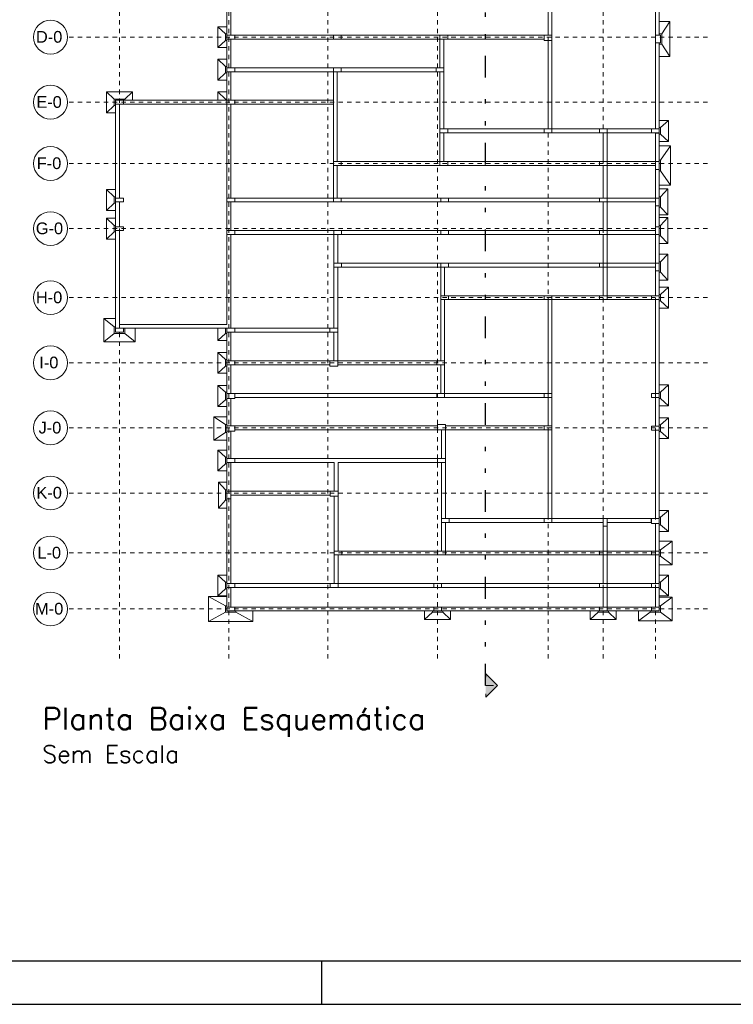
# Model space of a CAD drawing. Extents: x 0 to 119, y 0 to 84.
# Tile 8 of 14: x 75 to 91, y 0 to 23. Entities that reach past the tile are written whole.
import ezdxf

# ---------------------------------------------------------------- set-up
doc = ezdxf.new("R2010")
doc.units = 0
doc.header["$MEASUREMENT"] = 0
doc.linetypes.add('ESTILO_TQS_0004', pattern=[2, 0.5, -0.4, 0.1, -0.4, 0.1, -0.5])
doc.linetypes.add('ESTILO_TQS_0005', pattern=[0.4, 0.3, -0.1])
doc.layers.get('0').update_dxf_attribs({"linetype": 'CONTINUOUS'})
for name, color, linetype in [('1', 1, 'CONTINUOUS'), ('2', 2, 'CONTINUOUS'), ('8', 8, 'CONTINUOUS')]:
    doc.layers.add(name, color=color, linetype=linetype)
for name, color, linetype, lineweight in [('A-FLOR', 251, 'CONTINUOUS', 9), ('COTAS', 7, 'CONTINUOUS', 13), ('PENA 6', 5, 'CONTINUOUS', 20), ('S-BEAM', 252, 'CONTINUOUS', 9), ('S-COLS', 252, 'CONTINUOUS', 9), ('S-FSTN', 251, 'CONTINUOUS', 9), ('S-GRID', 254, 'CONTINUOUS', 9), ('S-GRID-IDEN', 254, 'CONTINUOUS', 9)]:
    doc.layers.add(name, color=color, linetype=linetype, lineweight=lineweight)
doc.styles.add('Arial', font='arial.ttf', dxfattribs={"height": 450})
doc.styles.get("Standard").update_dxf_attribs({"font": 'ROMANS.SHX'})

# ---------------------------------------------------------------- blocks, each defined once
blk = doc.blocks.new('RAMPA_ESCADA001')
at = {"layer": 'A-FLOR', "color": 250}
for p, q in [((8300, 14384), (8300, 11962)), ((10285, 10162), (10285, 14388)), ((2135, 12588), (2135, 11962)), ((8225, 11962), (8225, 12588)), ((6150, 11888), (2135, 11888)), ((2135, 11888), (2135, 11338)), ((6150, 11338), (6150, 11888)), ((6225, 11888), (6225, 11338)), ((8225, 10162), (8225, 11863)), ((8300, 11863), (8300, 10162)), ((2135, 11262), (2135, 10712)), ((4105, 11262), (2135, 11262)), ((4105, 10712), (4105, 11262)), ((4180, 11262), (4180, 9537)), ((6150, 9537), (6150, 11262)), ((6225, 11262), (6225, 10162)), ((2060, 10637), (0, 10637)), ((0, 10637), (0, 8837)), ((2060, 8212), (2060, 10637)), ((2135, 10637), (2135, 8837)), ((4105, 8837), (4105, 10637)), ((9285, 10087), (6225, 10087)), ((6225, 10087), (6225, 9537)), ((9285, 9537), (9285, 10087)), ((10285, 10087), (9360, 10087)), ((9360, 10087), (9360, 9537)), ((10285, 9537), (10285, 10087)), ((9285, 9462), (4180, 9462)), ((4180, 9462), (4180, 8837)), ((9285, 8837), (9285, 9462)), ((10285, 9462), (9360, 9462)), ((9360, 9462), (9360, 8837)), ((10285, 8837), (10285, 9462)), ((0, 8837), (75, 8837)), ((75, 8762), (0, 8762)), ((0, 8762), (0, 8287)), ((75, 8837), (75, 8762)), ((9285, 8762), (2135, 8762)), ((2135, 8762), (2135, 8212)), ((9285, 8212), (9285, 8762)), ((10285, 8762), (9360, 8762)), ((9360, 8762), (9360, 8212)), ((10285, 8287), (10285, 8762)), ((0, 8287), (75, 8287)), ((75, 8212), (0, 8212)), ((0, 8212), (0, 6413)), ((75, 8287), (75, 8212)), ((2060, 6413), (2060, 8137)), ((2135, 8137), (2135, 6338)), ((4112, 7588), (4112, 8137)), ((9285, 8137), (4187, 8137)), ((4187, 8137), (4187, 7588)), ((9285, 7588), (9285, 8137)), ((10285, 8137), (9360, 8137)), ((9360, 8137), (9360, 7588)), ((10285, 7588), (10285, 8137)), ((4112, 6338), (4112, 7512)), ((4187, 7512), (4187, 5712)), ((6165, 6962), (6165, 7512)), ((9285, 7512), (6240, 7512)), ((6240, 7512), (6240, 6962)), ((9285, 6962), (9285, 7512)), ((10285, 7512), (9360, 7512)), ((9360, 7512), (9360, 6962)), ((10285, 6962), (10285, 7512)), ((6165, 5712), (6165, 6887)), ((6240, 6887), (6240, 5087)), ((8225, 5087), (8225, 6887)), ((10285, 6887), (8300, 6887)), ((8300, 6887), (8300, 4462)), ((10285, 5087), (10285, 6887)), ((0, 6413), (2060, 6413)), ((4112, 6262), (2135, 6262)), ((2135, 6262), (2135, 5712)), ((4112, 5712), (4112, 6262)), ((4037, 5637), (2135, 5637)), ((2135, 5637), (2135, 5087)), ((4037, 5612), (4037, 5637)), ((4187, 5612), (4037, 5612)), ((6165, 5637), (4187, 5637)), ((4187, 5637), (4187, 5612)), ((6165, 5087), (6165, 5637)), ((2210, 4987), (2135, 4987)), ((2135, 4987), (2135, 4462)), ((8225, 5012), (2210, 5012)), ((2210, 5012), (2210, 4987)), ((8225, 4462), (8225, 5012)), ((10210, 5087), (10285, 5087)), ((10210, 5012), (10210, 5087)), ((10285, 5012), (10210, 5012)), ((10285, 4458), (10285, 5012)), ((2210, 4362), (2135, 4362)), ((2135, 4362), (2135, 3837)), ((2210, 4462), (2216, 4462)), ((6180, 4387), (2210, 4387)), ((2210, 4387), (2210, 4362)), ((6180, 3837), (6180, 4387)), ((6255, 4387), (6255, 3837)), ((8225, 2687), (8225, 4387)), ((8300, 4387), (8300, 2687)), ((10210, 4383), (10210, 4458)), ((10210, 4458), (10285, 4458)), ((10285, 4383), (10210, 4383)), ((10285, 2687), (10285, 4383)), ((4120, 3762), (2135, 3762)), ((2135, 3762), (2135, 3212)), ((4120, 3212), (4120, 3762)), ((4195, 3762), (4195, 3212)), ((6180, 2062), (6180, 3762)), ((6255, 3762), (6255, 2687)), ((2135, 3137), (2135, 1437)), ((4120, 1437), (4120, 3113)), ((4195, 3113), (4195, 2062)), ((10204, 2687), (10210, 2687)), ((9285, 2612), (6255, 2612)), ((6255, 2612), (6255, 2062)), ((9285, 2062), (9285, 2612)), ((9360, 2612), (9360, 2062)), ((10210, 2612), (9360, 2612)), ((10210, 2588), (10210, 2612)), ((10285, 2588), (10210, 2588)), ((10285, 2062), (10285, 2588)), ((9285, 1987), (4195, 1987)), ((4195, 1987), (4195, 1437)), ((9285, 1437), (9285, 1987)), ((10285, 1987), (9360, 1987)), ((9360, 1987), (9360, 1437)), ((10285, 1437), (10285, 1987)), ((9285, 1362), (2135, 1362)), ((2135, 1362), (2135, 987)), ((9285, 987), (9285, 1362)), ((10285, 1362), (9360, 1362)), ((9360, 1362), (9360, 987)), ((10285, 987), (10285, 1362)), ((2135, 987), (9285, 987)), ((9360, 987), (10285, 987))]:
    blk.add_line(p, q, dxfattribs=at)
at = {"layer": 'S-BEAM', "color": 250}
for p, q in [((2060, 12588), (2060, 11962)), ((2135, 11962), (2135, 12588)), ((8225, 12588), (8225, 11962)), ((8300, 11962), (8300, 12588)), ((10285, 12588), (10285, 11962)), ((10360, 11962), (10360, 12588)), ((4105, 11962), (2210, 11962)), ((2210, 11962), (2210, 11888)), ((4105, 11888), (4105, 11962)), ((6150, 11962), (4255, 11962)), ((4255, 11888), (4255, 11962)), ((6150, 11962), (6150, 11888)), ((8150, 11962), (6300, 11962)), ((6300, 11888), (6300, 11962)), ((8150, 11962), (8150, 11888)), ((10360, 11962), (10285, 11962)), ((2135, 11888), (2060, 11888)), ((2060, 11888), (2060, 11338)), ((2135, 11338), (2135, 11888)), ((2210, 11888), (4105, 11888)), ((4255, 11888), (6150, 11888)), ((6225, 11888), (6150, 11888)), ((6150, 11888), (6150, 11338)), ((6225, 11338), (6225, 11888)), ((6300, 11888), (8150, 11888)), ((8225, 11863), (8225, 10162)), ((8300, 10162), (8300, 11863)), ((10285, 11813), (10360, 11813)), ((10285, 11813), (10285, 10162)), ((10360, 10162), (10360, 11813)), ((2135, 11262), (2060, 11262)), ((2060, 11262), (2060, 10712)), ((2135, 10712), (2135, 11262)), ((2210, 11262), (2210, 11338)), ((4105, 11338), (2210, 11338)), ((2210, 11262), (4105, 11262)), ((4105, 11338), (4105, 11262)), ((4180, 11262), (4105, 11262)), ((4105, 11262), (4105, 10712)), ((4180, 9537), (4180, 11262)), ((4255, 11338), (4255, 11262)), ((6075, 11338), (4255, 11338)), ((4255, 11262), (6075, 11262)), ((6075, 11262), (6075, 11338)), ((6150, 11262), (6150, 10162)), ((6225, 10162), (6225, 11262)), ((0, 10637), (-75, 10637)), ((-75, 10637), (-75, 8837)), ((0, 8837), (0, 10637)), ((2060, 10712), (75, 10712)), ((75, 10712), (75, 10637)), ((75, 10637), (2060, 10637)), ((2060, 10712), (2060, 10637)), ((2135, 10637), (2060, 10637)), ((2060, 10637), (2060, 8837)), ((2135, 8837), (2135, 10637)), ((4105, 10712), (2210, 10712)), ((2210, 10712), (2210, 10637)), ((2210, 10637), (4105, 10637)), ((4105, 10712), (4105, 10637)), ((4105, 10637), (4105, 9537)), ((6150, 10162), (6225, 10162)), ((6150, 10087), (6225, 10087)), ((6150, 10087), (6150, 9537)), ((6225, 9537), (6225, 10087)), ((6300, 10162), (6300, 10087)), ((8150, 10162), (6300, 10162)), ((6300, 10087), (8150, 10087)), ((8150, 10087), (8150, 10162)), ((8300, 10087), (8300, 10162)), ((9210, 10162), (8300, 10162)), ((8300, 10087), (9210, 10087)), ((9210, 10087), (9210, 10162)), ((9360, 10087), (9285, 10087)), ((9285, 10087), (9285, 9537)), ((9360, 10162), (9360, 10087)), ((10210, 10162), (9360, 10162)), ((9360, 9537), (9360, 10087)), ((9360, 10087), (10210, 10087)), ((10210, 10087), (10210, 10162)), ((10285, 10081), (10360, 10081)), ((10285, 10081), (10285, 9537)), ((10360, 9537), (10360, 10081)), ((4105, 9537), (4180, 9537)), ((4105, 9462), (4105, 8837)), ((4105, 9462), (4180, 9462)), ((4180, 8837), (4180, 9462)), ((4255, 9537), (4255, 9462)), ((6150, 9537), (4255, 9537)), ((4255, 9462), (6150, 9462)), ((6150, 9462), (6150, 9537)), ((6300, 9462), (6300, 9537)), ((9210, 9537), (6300, 9537)), ((6300, 9462), (9210, 9462)), ((9210, 9537), (9210, 9462)), ((9360, 9462), (9285, 9462)), ((9285, 9462), (9285, 8837)), ((10285, 9537), (9360, 9537)), ((9360, 9537), (9360, 9462)), ((9360, 8837), (9360, 9462)), ((9360, 9462), (10285, 9462)), ((10285, 9462), (10285, 9537)), ((10360, 9387), (10285, 9387)), ((10285, 9387), (10285, 8837)), ((10360, 8837), (10360, 9387)), ((-75, 8837), (0, 8837)), ((-75, 8762), (0, 8762)), ((-75, 8762), (-75, 8287)), ((0, 8287), (0, 8762)), ((2060, 8837), (2135, 8837)), ((2060, 8762), (2135, 8762)), ((2060, 8762), (2060, 8212)), ((2135, 8212), (2135, 8762)), ((2210, 8837), (2210, 8762)), ((4105, 8837), (2210, 8837)), ((2210, 8762), (4105, 8762)), ((4105, 8762), (4105, 8837)), ((4255, 8762), (4255, 8837)), ((6165, 8837), (4255, 8837)), ((4255, 8762), (6165, 8762)), ((6165, 8837), (6165, 8762)), ((6315, 8837), (6315, 8762)), ((9210, 8837), (6315, 8837)), ((6315, 8762), (9210, 8762)), ((9210, 8762), (9210, 8837)), ((9360, 8762), (9285, 8762)), ((9285, 8762), (9285, 8212)), ((10285, 8837), (9360, 8837)), ((9360, 8837), (9360, 8762)), ((9360, 8212), (9360, 8762)), ((9360, 8762), (10285, 8762)), ((10285, 8762), (10285, 8837)), ((10360, 8687), (10285, 8687)), ((10285, 8687), (10285, 8287)), ((10360, 8287), (10360, 8687)), ((-75, 8287), (0, 8287)), ((-75, 8212), (0, 8212)), ((-75, 8212), (-75, 6413)), ((0, 6413), (0, 8212)), ((2060, 8137), (2060, 6413)), ((2135, 6338), (2135, 8137)), ((2210, 8212), (2210, 8137)), ((4112, 8212), (2210, 8212)), ((2210, 8137), (4112, 8137)), ((4112, 8137), (4112, 8212)), ((4187, 8137), (4112, 8137)), ((4112, 8137), (4112, 7588)), ((4187, 7588), (4187, 8137)), ((4262, 8137), (4262, 8212)), ((6165, 8212), (4262, 8212)), ((4262, 8137), (6165, 8137)), ((6165, 8137), (6165, 8212)), ((6315, 8137), (6315, 8212)), ((9210, 8212), (6315, 8212)), ((6315, 8137), (9210, 8137)), ((9210, 8212), (9210, 8137)), ((9360, 8137), (9285, 8137)), ((9285, 8137), (9285, 7588)), ((10285, 8212), (9360, 8212)), ((9360, 8212), (9360, 8137)), ((9360, 7588), (9360, 8137)), ((9360, 8137), (10285, 8137)), ((10285, 8137), (10285, 8212)), ((10360, 8137), (10285, 8137)), ((10285, 8137), (10285, 7588)), ((10360, 7588), (10360, 8137)), ((6165, 7588), (4262, 7588)), ((4262, 7588), (4262, 7512)), ((6165, 7512), (6165, 7588)), ((6315, 7512), (6315, 7588)), ((9210, 7588), (6315, 7588)), ((9210, 7512), (9210, 7588)), ((10285, 7588), (9360, 7588)), ((9360, 7588), (9360, 7512)), ((10285, 7512), (10285, 7588)), ((4112, 7512), (4112, 6338)), ((4187, 6338), (4187, 7512)), ((4262, 7512), (6165, 7512)), ((6240, 7512), (6165, 7512)), ((6165, 7512), (6165, 6962)), ((6240, 6962), (6240, 7512)), ((6315, 7512), (9210, 7512)), ((9360, 7512), (9285, 7512)), ((9285, 7512), (9285, 6962)), ((9360, 6962), (9360, 7512)), ((9360, 7512), (10285, 7512)), ((10360, 7438), (10285, 7438)), ((10285, 7438), (10285, 6962)), ((10360, 6962), (10360, 7438)), ((6165, 6887), (6165, 5712)), ((6240, 5712), (6240, 6887)), ((6315, 6887), (6315, 6962)), ((8150, 6962), (6315, 6962)), ((6315, 6887), (8150, 6887)), ((8150, 6962), (8150, 6887)), ((8300, 6887), (8225, 6887)), ((8225, 6887), (8225, 5087)), ((9210, 6962), (8300, 6962)), ((8300, 6962), (8300, 6887)), ((8300, 5087), (8300, 6887)), ((8300, 6887), (9210, 6887)), ((9210, 6962), (9210, 6887)), ((9360, 6962), (9360, 6887)), ((10210, 6962), (9360, 6962)), ((9360, 6887), (10210, 6887)), ((10210, 6887), (10210, 6962)), ((10360, 6887), (10285, 6887)), ((10285, 6887), (10285, 5087)), ((10360, 5087), (10360, 6887)), ((-75, 6413), (-75, 6338)), ((-75, 6338), (75, 6338)), ((2060, 6413), (0, 6413)), ((75, 6338), (2060, 6338)), ((2135, 6262), (2060, 6262)), ((2060, 6262), (2060, 5712)), ((2135, 5712), (2135, 6262)), ((2210, 6338), (2210, 6262)), ((4037, 6338), (2210, 6338)), ((2210, 6262), (4037, 6262)), ((4037, 6262), (4037, 6338)), ((4187, 6338), (4112, 6338)), ((4112, 6262), (4112, 5712)), ((4112, 6262), (4187, 6262)), ((4187, 5712), (4187, 6262)), ((2210, 5712), (2210, 5637)), ((4037, 5712), (2210, 5712)), ((4037, 5637), (4037, 5712)), ((6090, 5712), (4187, 5712)), ((4187, 5637), (4187, 5712)), ((6090, 5712), (6090, 5637)), ((6240, 5712), (6165, 5712)), ((2135, 5637), (2060, 5637)), ((2060, 5637), (2060, 5087)), ((2135, 5087), (2135, 5637)), ((2210, 5637), (4037, 5637)), ((4187, 5637), (6090, 5637)), ((6165, 5637), (6165, 5087)), ((6165, 5637), (6240, 5637)), ((6240, 5087), (6240, 5637)), ((2135, 4987), (2060, 4987)), ((2060, 4987), (2060, 4462)), ((2135, 4462), (2135, 4987)), ((2210, 5087), (2210, 5012)), ((6090, 5087), (2210, 5087)), ((2210, 5012), (6090, 5012)), ((6090, 5012), (6090, 5087)), ((6240, 5012), (6240, 5087)), ((8150, 5087), (6240, 5087)), ((6240, 5012), (8150, 5012)), ((8150, 5012), (8150, 5087)), ((8225, 5087), (8300, 5087)), ((8225, 5012), (8300, 5012)), ((8225, 5012), (8225, 4462)), ((8300, 4462), (8300, 5012)), ((10285, 5087), (10360, 5087)), ((10285, 5012), (10360, 5012)), ((10285, 5012), (10285, 4458)), ((10360, 4458), (10360, 5012)), ((2135, 4362), (2060, 4362)), ((2060, 4362), (2060, 3837)), ((2135, 3837), (2135, 4362)), ((2216, 4462), (2210, 4462)), ((2216, 4387), (2216, 4462)), ((6105, 4462), (2216, 4462)), ((2216, 4387), (6105, 4387)), ((6105, 4462), (6105, 4387)), ((6255, 4387), (6180, 4387)), ((6180, 3837), (6180, 4387)), ((8150, 4462), (6255, 4462)), ((6255, 4462), (6255, 4387)), ((6255, 4387), (6255, 3837)), ((6255, 4387), (8150, 4387)), ((8150, 4387), (8150, 4462)), ((8225, 4387), (8225, 2687)), ((8300, 2687), (8300, 4387)), ((10360, 4458), (10285, 4458)), ((10285, 4383), (10285, 2687)), ((10360, 4383), (10285, 4383)), ((10360, 2687), (10360, 4383)), ((6105, 3837), (2210, 3837)), ((2210, 3837), (2210, 3762)), ((6105, 3762), (6105, 3837)), ((2135, 3762), (2060, 3762)), ((2060, 3762), (2060, 3212)), ((2135, 3212), (2135, 3762)), ((2210, 3762), (4120, 3762)), ((4120, 3762), (4120, 3212)), ((4195, 3212), (4195, 3762)), ((4195, 3762), (6105, 3762)), ((6180, 2687), (6180, 3762)), ((6255, 3762), (6255, 2687)), ((4045, 3212), (2135, 3212)), ((2135, 3212), (2135, 3137)), ((4045, 3137), (4045, 3212)), ((2135, 3062), (2060, 3062)), ((2060, 3062), (2060, 1437)), ((2135, 3137), (4045, 3137)), ((2135, 1437), (2135, 3062)), ((4120, 3113), (4120, 2062)), ((4195, 2062), (4195, 3113)), ((6255, 2687), (6180, 2687)), ((8150, 2687), (6330, 2687)), ((6330, 2687), (6330, 2612)), ((8150, 2687), (8150, 2612)), ((8300, 2612), (8300, 2687)), ((8300, 2687), (9285, 2687)), ((9285, 2687), (9285, 2612)), ((10204, 2687), (9360, 2687)), ((9360, 2687), (9360, 2612)), ((10204, 2687), (10204, 2612)), ((6255, 2612), (6180, 2612)), ((6180, 2612), (6180, 2062)), ((6255, 2062), (6255, 2612)), ((6330, 2612), (8150, 2612)), ((9285, 2612), (8300, 2612)), ((9360, 2538), (9285, 2538)), ((9285, 2538), (9285, 2062)), ((9360, 2612), (10204, 2612)), ((9360, 2062), (9360, 2538)), ((10360, 2588), (10285, 2588)), ((10285, 2588), (10285, 2062)), ((10360, 2062), (10360, 2588)), ((4195, 2062), (4120, 2062)), ((4195, 1987), (4120, 1987)), ((4120, 1987), (4120, 1437)), ((4195, 1437), (4195, 1987)), ((6105, 2062), (4270, 2062)), ((4270, 2062), (4270, 1987)), ((4270, 1987), (6105, 1987)), ((6105, 1987), (6105, 2062)), ((6255, 1987), (6255, 2062)), ((9210, 2062), (6255, 2062)), ((6255, 1987), (9210, 1987)), ((9210, 2062), (9210, 1987)), ((9360, 1987), (9285, 1987)), ((9285, 1987), (9285, 1437)), ((10210, 2062), (9360, 2062)), ((9360, 2062), (9360, 1987)), ((9360, 1437), (9360, 1987)), ((9360, 1987), (10210, 1987)), ((10210, 1987), (10210, 2062)), ((10360, 1987), (10285, 1987)), ((10285, 1987), (10285, 1437)), ((10360, 1437), (10360, 1987)), ((2135, 1437), (2060, 1437)), ((2135, 1362), (2060, 1362)), ((2060, 1362), (2060, 987)), ((2135, 987), (2135, 1362)), ((2210, 1437), (2210, 1362)), ((4045, 1437), (2210, 1437)), ((2210, 1362), (4045, 1362)), ((4045, 1362), (4045, 1437)), ((4195, 1362), (4195, 1437)), ((6030, 1437), (4195, 1437)), ((4195, 1362), (6030, 1362)), ((6030, 1437), (6030, 1362)), ((9210, 1437), (6180, 1437)), ((6180, 1437), (6180, 1362)), ((6180, 1362), (9210, 1362)), ((9210, 1362), (9210, 1437)), ((9360, 1362), (9285, 1362)), ((9285, 1362), (9285, 987)), ((9360, 1362), (9360, 1437)), ((10210, 1437), (9360, 1437)), ((9360, 1362), (10210, 1362)), ((9360, 987), (9360, 1362)), ((10210, 1437), (10210, 1362)), ((10360, 1362), (10285, 1362)), ((10285, 1362), (10285, 987)), ((10360, 987), (10360, 1362)), ((2060, 987), (2135, 987)), ((2210, 987), (2210, 912)), ((6030, 987), (2210, 987)), ((6030, 912), (6030, 987)), ((6180, 912), (6180, 987)), ((9210, 987), (6180, 987)), ((9210, 987), (9210, 912)), ((9285, 987), (9360, 987)), ((9360, 987), (9360, 912)), ((10210, 987), (9360, 987)), ((10210, 912), (10210, 987)), ((10285, 987), (10360, 987)), ((2210, 912), (6030, 912)), ((6180, 912), (9210, 912)), ((9360, 912), (10210, 912))]:
    blk.add_line(p, q, dxfattribs=at)
at = {"layer": 'S-COLS', "color": 250}
for p, q in [((2060, 11888), (2060, 11962)), ((2060, 11962), (2210, 11962)), ((2210, 11962), (2210, 11888)), ((4105, 11888), (4105, 11962)), ((4105, 11962), (4255, 11962)), ((4255, 11962), (4255, 11888)), ((6150, 11888), (6150, 11962)), ((6150, 11962), (6300, 11962)), ((6300, 11962), (6300, 11888)), ((8150, 11962), (8300, 11962)), ((8150, 11888), (8150, 11962)), ((8300, 11962), (8300, 11863)), ((10285, 11962), (10360, 11962)), ((10285, 11813), (10285, 11962)), ((10360, 11962), (10385, 11962)), ((10385, 11962), (10385, 11813)), ((2135, 11888), (2060, 11888)), ((2210, 11888), (2135, 11888)), ((4255, 11888), (4105, 11888)), ((6225, 11888), (6150, 11888)), ((6300, 11888), (6225, 11888)), ((8150, 11863), (8150, 11888)), ((8300, 11863), (8150, 11863)), ((10360, 11813), (10285, 11813)), ((10385, 11813), (10360, 11813)), ((2060, 11262), (2060, 11338)), ((2060, 11338), (2210, 11338)), ((2135, 11262), (2060, 11262)), ((2210, 11262), (2135, 11262)), ((2210, 11338), (2210, 11262)), ((4105, 11262), (4105, 11338)), ((4105, 11338), (4255, 11338)), ((4180, 11262), (4105, 11262)), ((4255, 11262), (4180, 11262)), ((4255, 11338), (4255, 11262)), ((6075, 11262), (6075, 11338)), ((6075, 11338), (6225, 11338)), ((6225, 11262), (6075, 11262)), ((6225, 11338), (6225, 11262)), ((-75, 10637), (-75, 10712)), ((-75, 10712), (75, 10712)), ((0, 10637), (-75, 10637)), ((75, 10637), (0, 10637)), ((75, 10712), (75, 10637)), ((2060, 10637), (2060, 10712)), ((2060, 10712), (2210, 10712)), ((2135, 10637), (2060, 10637)), ((2210, 10637), (2135, 10637)), ((2210, 10712), (2210, 10637)), ((6150, 10087), (6150, 10162)), ((6150, 10162), (6225, 10162)), ((6225, 10087), (6150, 10087)), ((6225, 10162), (6300, 10162)), ((6300, 10087), (6225, 10087)), ((6300, 10162), (6300, 10087)), ((8150, 10087), (8150, 10162)), ((8150, 10162), (8300, 10162)), ((8300, 10087), (8150, 10087)), ((8300, 10162), (8300, 10087)), ((9210, 10087), (9210, 10162)), ((9210, 10162), (9360, 10162)), ((9285, 10087), (9210, 10087)), ((9360, 10087), (9285, 10087)), ((9360, 10162), (9360, 10087)), ((10210, 10087), (10210, 10162)), ((10210, 10162), (10360, 10162)), ((10285, 10087), (10210, 10087)), ((10360, 10087), (10285, 10087)), ((10360, 10162), (10360, 10087)), ((4105, 9462), (4105, 9537)), ((4105, 9537), (4180, 9537)), ((4180, 9462), (4105, 9462)), ((4180, 9537), (4255, 9537)), ((4255, 9462), (4180, 9462)), ((4255, 9537), (4255, 9462)), ((6150, 9537), (6300, 9537)), ((6150, 9462), (6150, 9537)), ((6300, 9462), (6150, 9462)), ((6300, 9537), (6300, 9462)), ((9210, 9537), (9360, 9537)), ((9210, 9462), (9210, 9537)), ((9285, 9462), (9210, 9462)), ((9360, 9462), (9285, 9462)), ((9360, 9537), (9360, 9462)), ((10285, 9537), (10360, 9537)), ((10285, 9462), (10285, 9537)), ((10285, 9387), (10285, 9462)), ((10360, 9537), (10360, 9387)), ((10360, 9387), (10285, 9387)), ((-75, 8837), (0, 8837)), ((-75, 8762), (-75, 8837)), ((0, 8762), (-75, 8762)), ((0, 8837), (75, 8837)), ((75, 8762), (0, 8762)), ((75, 8837), (75, 8762)), ((2060, 8762), (2060, 8837)), ((2060, 8837), (2135, 8837)), ((2135, 8762), (2060, 8762)), ((2135, 8837), (2210, 8837)), ((2210, 8762), (2135, 8762)), ((2210, 8837), (2210, 8762)), ((4105, 8762), (4105, 8837)), ((4105, 8837), (4255, 8837)), ((4255, 8762), (4105, 8762)), ((4255, 8837), (4255, 8762)), ((6165, 8762), (6165, 8837)), ((6165, 8837), (6315, 8837)), ((6315, 8762), (6165, 8762)), ((6315, 8837), (6315, 8762)), ((9210, 8762), (9210, 8837)), ((9210, 8837), (9360, 8837)), ((9285, 8762), (9210, 8762)), ((9360, 8762), (9285, 8762)), ((9360, 8837), (9360, 8762)), ((10285, 8837), (10360, 8837)), ((10285, 8762), (10285, 8837)), ((10285, 8687), (10285, 8762)), ((10360, 8837), (10360, 8687)), ((10360, 8687), (10285, 8687)), ((-75, 8212), (-75, 8287)), ((-75, 8287), (0, 8287)), ((0, 8212), (-75, 8212)), ((0, 8287), (75, 8287)), ((75, 8212), (0, 8212)), ((75, 8287), (75, 8212)), ((2060, 8137), (2060, 8212)), ((2060, 8212), (2210, 8212)), ((2210, 8137), (2060, 8137)), ((2210, 8212), (2210, 8137)), ((4112, 8137), (4112, 8212)), ((4112, 8212), (4262, 8212)), ((4187, 8137), (4112, 8137)), ((4262, 8137), (4187, 8137)), ((4262, 8212), (4262, 8137)), ((6165, 8137), (6165, 8212)), ((6165, 8212), (6315, 8212)), ((6315, 8137), (6165, 8137)), ((6315, 8212), (6315, 8137)), ((9210, 8137), (9210, 8212)), ((9210, 8212), (9360, 8212)), ((9285, 8137), (9210, 8137)), ((9360, 8137), (9285, 8137)), ((9360, 8212), (9360, 8137)), ((10285, 8287), (10360, 8287)), ((10285, 8212), (10285, 8287)), ((10285, 8137), (10285, 8212)), ((10360, 8137), (10285, 8137)), ((10360, 8287), (10360, 8137)), ((4112, 7512), (4112, 7588)), ((4112, 7588), (4262, 7588)), ((4262, 7588), (4262, 7512)), ((6165, 7512), (6165, 7588)), ((6165, 7588), (6315, 7588)), ((6315, 7588), (6315, 7512)), ((9210, 7512), (9210, 7588)), ((9210, 7588), (9360, 7588)), ((9360, 7588), (9360, 7512)), ((10285, 7588), (10360, 7588)), ((10285, 7512), (10285, 7588)), ((10360, 7588), (10360, 7438)), ((4262, 7512), (4112, 7512)), ((6240, 7512), (6165, 7512)), ((6315, 7512), (6240, 7512)), ((9285, 7512), (9210, 7512)), ((9360, 7512), (9285, 7512)), ((10285, 7438), (10285, 7512)), ((10360, 7438), (10285, 7438)), ((6165, 6887), (6165, 6962)), ((6165, 6962), (6315, 6962)), ((6315, 6887), (6165, 6887)), ((6315, 6962), (6315, 6887)), ((8150, 6887), (8150, 6962)), ((8150, 6962), (8300, 6962)), ((8225, 6887), (8150, 6887)), ((8300, 6887), (8225, 6887)), ((8300, 6962), (8300, 6887)), ((9210, 6887), (9210, 6962)), ((9210, 6962), (9360, 6962)), ((9360, 6887), (9210, 6887)), ((9360, 6962), (9360, 6887)), ((10210, 6962), (10360, 6962)), ((10210, 6887), (10210, 6962)), ((10285, 6887), (10210, 6887)), ((10360, 6887), (10285, 6887)), ((10360, 6962), (10360, 6887)), ((-75, 6262), (-75, 6338)), ((-75, 6338), (75, 6338)), ((75, 6262), (-75, 6262)), ((75, 6338), (75, 6262)), ((2060, 6262), (2060, 6338)), ((2060, 6338), (2210, 6338)), ((2135, 6262), (2060, 6262)), ((2210, 6262), (2135, 6262)), ((2210, 6338), (2210, 6262)), ((4037, 6262), (4037, 6338)), ((4037, 6338), (4112, 6338)), ((4112, 6262), (4037, 6262)), ((4112, 6338), (4187, 6338)), ((4187, 6262), (4112, 6262)), ((4187, 6338), (4187, 6262)), ((2060, 5637), (2060, 5712)), ((2060, 5712), (2210, 5712)), ((2210, 5712), (2210, 5637)), ((4037, 5712), (4187, 5712)), ((4037, 5637), (4037, 5712)), ((4187, 5712), (4187, 5637)), ((6090, 5637), (6090, 5712)), ((6090, 5712), (6165, 5712)), ((6165, 5712), (6240, 5712)), ((6240, 5712), (6240, 5637)), ((2135, 5637), (2060, 5637)), ((2210, 5637), (2135, 5637)), ((4037, 5612), (4037, 5637)), ((4187, 5612), (4037, 5612)), ((4187, 5637), (4187, 5612)), ((6165, 5637), (6090, 5637)), ((6240, 5637), (6165, 5637)), ((2060, 5087), (2210, 5087)), ((2060, 4987), (2060, 5087)), ((2135, 4987), (2060, 4987)), ((2210, 4987), (2135, 4987)), ((2210, 5087), (2210, 5012)), ((2210, 5012), (2210, 4987)), ((6090, 5012), (6090, 5087)), ((6090, 5087), (6240, 5087)), ((6240, 5012), (6090, 5012)), ((6240, 5087), (6240, 5012)), ((8150, 5012), (8150, 5087)), ((8150, 5087), (8225, 5087)), ((8225, 5012), (8150, 5012)), ((8225, 5087), (8300, 5087)), ((8300, 5012), (8225, 5012)), ((8300, 5087), (8300, 5012)), ((10210, 5012), (10210, 5087)), ((10210, 5087), (10285, 5087)), ((10285, 5012), (10210, 5012)), ((10285, 5087), (10360, 5087)), ((10360, 5012), (10285, 5012)), ((10360, 5087), (10360, 5012)), ((2060, 4462), (2210, 4462)), ((2060, 4362), (2060, 4462)), ((2135, 4362), (2060, 4362)), ((2210, 4362), (2135, 4362)), ((2210, 4462), (2210, 4387)), ((2210, 4387), (2210, 4362)), ((6105, 4462), (6105, 4488)), ((6105, 4488), (6255, 4488)), ((6105, 4387), (6105, 4462)), ((6180, 4387), (6105, 4387)), ((6255, 4387), (6180, 4387)), ((6255, 4488), (6255, 4462)), ((6255, 4462), (6255, 4387)), ((8150, 4462), (8300, 4462)), ((8150, 4387), (8150, 4462)), ((8300, 4387), (8150, 4387)), ((8300, 4462), (8300, 4387)), ((10210, 4383), (10210, 4458)), ((10210, 4458), (10285, 4458)), ((10285, 4383), (10210, 4383)), ((10285, 4458), (10360, 4458)), ((10360, 4383), (10285, 4383)), ((10360, 4458), (10360, 4383)), ((2060, 3762), (2060, 3837)), ((2060, 3837), (2210, 3837)), ((2210, 3837), (2210, 3762)), ((6105, 3837), (6255, 3837)), ((6105, 3762), (6105, 3837)), ((6255, 3837), (6255, 3762)), ((2135, 3762), (2060, 3762)), ((2210, 3762), (2135, 3762)), ((6255, 3762), (6105, 3762)), ((2060, 3212), (2135, 3212)), ((2060, 3062), (2060, 3212)), ((2135, 3212), (2135, 3137)), ((4045, 3212), (4195, 3212)), ((4045, 3137), (4045, 3212)), ((4195, 3212), (4195, 3113)), ((2135, 3062), (2060, 3062)), ((2135, 3137), (2135, 3062)), ((4045, 3113), (4045, 3137)), ((4195, 3113), (4045, 3113)), ((6180, 2687), (6255, 2687)), ((6180, 2612), (6180, 2687)), ((6255, 2687), (6330, 2687)), ((6330, 2687), (6330, 2612)), ((8150, 2687), (8300, 2687)), ((8150, 2612), (8150, 2687)), ((8300, 2687), (8300, 2612)), ((9285, 2687), (9360, 2687)), ((9285, 2612), (9285, 2687)), ((9360, 2687), (9360, 2612)), ((10210, 2687), (10360, 2687)), ((10210, 2612), (10210, 2687)), ((10360, 2687), (10360, 2588)), ((6255, 2612), (6180, 2612)), ((6330, 2612), (6255, 2612)), ((8300, 2612), (8150, 2612)), ((9285, 2538), (9285, 2612)), ((9360, 2538), (9285, 2538)), ((9360, 2612), (9360, 2538)), ((10210, 2588), (10210, 2612)), ((10285, 2588), (10210, 2588)), ((10360, 2588), (10285, 2588)), ((4120, 2062), (4195, 2062)), ((4120, 1987), (4120, 2062)), ((4195, 1987), (4120, 1987)), ((4195, 2062), (4270, 2062)), ((4270, 1987), (4195, 1987)), ((4270, 2062), (4270, 1987)), ((6105, 2062), (6255, 2062)), ((6105, 1987), (6105, 2062)), ((6255, 1987), (6105, 1987)), ((6255, 2062), (6255, 1987)), ((9210, 2062), (9360, 2062)), ((9210, 1987), (9210, 2062)), ((9285, 1987), (9210, 1987)), ((9360, 1987), (9285, 1987)), ((9360, 2062), (9360, 1987)), ((10210, 2062), (10360, 2062)), ((10210, 1987), (10210, 2062)), ((10285, 1987), (10210, 1987)), ((10360, 1987), (10285, 1987)), ((10360, 2062), (10360, 1987)), ((2060, 1437), (2135, 1437)), ((2060, 1362), (2060, 1437)), ((2135, 1362), (2060, 1362)), ((2135, 1437), (2210, 1437)), ((2210, 1362), (2135, 1362)), ((2210, 1437), (2210, 1362)), ((4045, 1437), (4195, 1437)), ((4045, 1362), (4045, 1437)), ((4195, 1362), (4045, 1362)), ((4195, 1437), (4195, 1362)), ((6030, 1437), (6180, 1437)), ((6030, 1362), (6030, 1437)), ((6180, 1362), (6030, 1362)), ((6180, 1437), (6180, 1362)), ((9210, 1437), (9360, 1437)), ((9210, 1362), (9210, 1437)), ((9285, 1362), (9210, 1362)), ((9360, 1362), (9285, 1362)), ((9360, 1437), (9360, 1362)), ((10210, 1437), (10360, 1437)), ((10210, 1362), (10210, 1437)), ((10285, 1362), (10210, 1362)), ((10360, 1362), (10285, 1362)), ((10360, 1437), (10360, 1362)), ((2060, 987), (2135, 987)), ((2060, 912), (2060, 987)), ((2135, 987), (2210, 987)), ((2210, 987), (2210, 912)), ((6030, 987), (6180, 987)), ((6030, 912), (6030, 987)), ((6180, 987), (6180, 912)), ((9210, 987), (9285, 987)), ((9210, 912), (9210, 987)), ((9285, 987), (9360, 987)), ((9360, 987), (9360, 912)), ((10210, 987), (10285, 987)), ((10210, 912), (10210, 987)), ((10285, 987), (10360, 987)), ((10360, 987), (10360, 912)), ((2210, 912), (2060, 912)), ((6180, 912), (6030, 912)), ((9360, 912), (9210, 912)), ((10360, 912), (10210, 912))]:
    blk.add_line(p, q, dxfattribs=at)
at = {"layer": 'S-FSTN', "color": 250}
for p, q in [((1885, 11725), (1885, 12125)), ((2035, 11988), (1885, 12125)), ((1885, 12125), (2060, 12125)), ((1885, 12125), (1885, 11725)), ((2060, 12125), (1885, 12125)), ((10360, 12225), (10560, 12225)), ((10560, 12225), (10360, 12225)), ((10410, 11988), (10560, 12225)), ((10560, 12225), (10560, 11550)), ((10560, 11550), (10560, 12225)), ((2035, 11988), (2035, 11863)), ((2060, 11988), (2035, 11988)), ((10410, 11988), (10360, 11988)), ((10410, 11788), (10410, 11988)), ((1885, 11725), (2035, 11863)), ((2060, 11725), (1885, 11725)), ((1885, 11725), (2060, 11725)), ((2035, 11863), (2060, 11863)), ((10360, 11788), (10410, 11788)), ((10560, 11550), (10410, 11788)), ((10560, 11550), (10360, 11550)), ((10360, 11550), (10560, 11550)), ((1885, 11100), (1885, 11500)), ((2035, 11363), (1885, 11500)), ((1885, 11500), (2060, 11500)), ((1885, 11500), (1885, 11100)), ((2060, 11500), (1885, 11500)), ((2035, 11363), (2035, 11238)), ((2060, 11363), (2035, 11363)), ((1885, 11100), (2035, 11238)), ((2035, 11238), (2060, 11238)), ((2060, 11100), (1885, 11100)), ((1885, 11100), (2060, 11100)), ((-250, 10475), (-250, 10875)), ((-100, 10737), (-250, 10875)), ((-250, 10875), (250, 10875)), ((-250, 10875), (-250, 10475)), ((250, 10875), (-250, 10875)), ((250, 10875), (100, 10737)), ((250, 10875), (250, 10712)), ((250, 10712), (250, 10875)), ((1885, 10712), (1885, 10875)), ((2035, 10737), (1885, 10875)), ((1885, 10875), (2060, 10875)), ((1885, 10875), (1885, 10712)), ((2060, 10875), (1885, 10875)), ((-250, 10475), (-100, 10612)), ((-100, 10737), (-100, 10612)), ((100, 10737), (-100, 10737)), ((-100, 10612), (-75, 10612)), ((100, 10712), (100, 10737)), ((2035, 10737), (2035, 10712)), ((2060, 10737), (2035, 10737)), ((-75, 10475), (-250, 10475)), ((-250, 10475), (-75, 10475)), ((10360, 10325), (10535, 10325)), ((10535, 10325), (10360, 10325)), ((10535, 10325), (10385, 10188)), ((10535, 10325), (10535, 9925)), ((10535, 9925), (10535, 10325)), ((10385, 10188), (10360, 10188)), ((10360, 10062), (10385, 10062)), ((10385, 10062), (10385, 10188)), ((10535, 9925), (10385, 10062)), ((10535, 9925), (10360, 9925)), ((10360, 9925), (10535, 9925)), ((10360, 9837), (10572, 9837)), ((10572, 9837), (10360, 9837)), ((10572, 9837), (10385, 9562)), ((10572, 9837), (10572, 9087)), ((10572, 9087), (10572, 9837)), ((10385, 9562), (10360, 9562)), ((10385, 9362), (10385, 9562)), ((10360, 9362), (10385, 9362)), ((10572, 9087), (10385, 9362)), ((10572, 9087), (10360, 9087)), ((10360, 9087), (10572, 9087)), ((-250, 8600), (-250, 9000)), ((-100, 8862), (-250, 9000)), ((-250, 9000), (-75, 9000)), ((-250, 9000), (-250, 8600)), ((-75, 9000), (-250, 9000)), ((10360, 9012), (10522, 9012)), ((10522, 9012), (10360, 9012)), ((10522, 9012), (10385, 8862)), ((10522, 9012), (10522, 8512)), ((10522, 8512), (10522, 9012)), ((-250, 8600), (-100, 8738)), ((-100, 8862), (-100, 8738)), ((-75, 8862), (-100, 8862)), ((-100, 8738), (-75, 8738)), ((10385, 8862), (10360, 8862)), ((10385, 8662), (10385, 8862)), ((-75, 8600), (-250, 8600)), ((-250, 8600), (-75, 8600)), ((10360, 8662), (10385, 8662)), ((10522, 8512), (10360, 8512)), ((10360, 8512), (10522, 8512)), ((10522, 8512), (10385, 8662)), ((-250, 8450), (-75, 8450)), ((-250, 8450), (-100, 8312)), ((-250, 8050), (-250, 8450)), ((-75, 8450), (-250, 8450)), ((-250, 8450), (-250, 8050)), ((10360, 8463), (10522, 8463)), ((10522, 8463), (10360, 8463)), ((10522, 8463), (10385, 8312)), ((10522, 8463), (10522, 7962)), ((10522, 7962), (10522, 8463)), ((-250, 8050), (-100, 8188)), ((-75, 8312), (-100, 8312)), ((-100, 8312), (-100, 8188)), ((-100, 8188), (-75, 8188)), ((10385, 8312), (10360, 8312)), ((10385, 8112), (10385, 8312)), ((-75, 8050), (-250, 8050)), ((-250, 8050), (-75, 8050)), ((10360, 8112), (10385, 8112)), ((10522, 7962), (10360, 7962)), ((10360, 7962), (10522, 7962)), ((10522, 7962), (10385, 8112)), ((10360, 7762), (10522, 7762)), ((10522, 7762), (10360, 7762)), ((10522, 7762), (10385, 7612)), ((10522, 7762), (10522, 7263)), ((10522, 7263), (10522, 7762)), ((10385, 7612), (10360, 7612)), ((10385, 7412), (10385, 7612)), ((10360, 7412), (10385, 7412)), ((10522, 7263), (10385, 7412)), ((10522, 7263), (10360, 7263)), ((10360, 7263), (10522, 7263)), ((10360, 7125), (10535, 7125)), ((10535, 7125), (10360, 7125)), ((10535, 7125), (10385, 6988)), ((10535, 7125), (10535, 6725)), ((10535, 6725), (10535, 7125)), ((10385, 6988), (10360, 6988)), ((10360, 6862), (10385, 6862)), ((10385, 6862), (10385, 6988)), ((10385, 6862), (10535, 6725)), ((10535, 6725), (10360, 6725)), ((10360, 6725), (10535, 6725)), ((-300, 6075), (-300, 6525)), ((-100, 6362), (-300, 6525)), ((-300, 6525), (-75, 6525)), ((-300, 6525), (-300, 6075)), ((-75, 6525), (-300, 6525)), ((-300, 6075), (-100, 6238)), ((-100, 6362), (-100, 6238)), ((-75, 6362), (-100, 6362)), ((-100, 6238), (100, 6238)), ((100, 6238), (100, 6338)), ((300, 6075), (100, 6238)), ((300, 6338), (300, 6075)), ((300, 6075), (300, 6338)), ((1885, 6100), (1885, 6338)), ((1885, 6338), (1885, 6100)), ((1885, 6100), (2035, 6238)), ((2035, 6338), (2035, 6238)), ((2035, 6238), (2060, 6238)), ((300, 6075), (-300, 6075)), ((-300, 6075), (300, 6075)), ((2060, 6100), (1885, 6100)), ((1885, 6100), (2060, 6100)), ((1885, 5475), (1885, 5875)), ((2035, 5738), (1885, 5875)), ((1885, 5875), (2060, 5875)), ((1885, 5875), (1885, 5475)), ((2060, 5875), (1885, 5875)), ((2035, 5738), (2035, 5612)), ((2060, 5738), (2035, 5738)), ((1885, 5475), (2035, 5612)), ((2035, 5612), (2060, 5612)), ((2060, 5475), (1885, 5475)), ((1885, 5475), (2060, 5475)), ((1885, 4838), (1885, 5238)), ((2035, 5112), (1885, 5238)), ((1885, 5238), (2060, 5238)), ((1885, 5238), (1885, 4838)), ((2060, 5238), (1885, 5238)), ((2035, 5112), (2035, 4963)), ((2060, 5112), (2035, 5112)), ((10360, 5250), (10535, 5250)), ((10535, 5250), (10360, 5250)), ((10385, 5112), (10360, 5112)), ((10535, 5250), (10385, 5112)), ((10385, 4987), (10385, 5112)), ((10535, 5250), (10535, 4850)), ((10535, 4850), (10535, 5250)), ((1885, 4838), (2035, 4963)), ((2035, 4963), (2060, 4963)), ((10360, 4987), (10385, 4987)), ((10385, 4987), (10535, 4850)), ((2060, 4838), (1885, 4838)), ((1885, 4838), (2060, 4838)), ((10535, 4850), (10360, 4850)), ((10360, 4850), (10535, 4850)), ((1810, 4187), (1810, 4638)), ((2035, 4488), (1810, 4638)), ((1810, 4638), (2060, 4638)), ((1810, 4638), (1810, 4187)), ((2060, 4638), (1810, 4638)), ((10360, 4621), (10535, 4621)), ((10535, 4621), (10360, 4621)), ((10535, 4621), (10385, 4483)), ((10535, 4621), (10535, 4221)), ((10535, 4221), (10535, 4621)), ((2035, 4488), (2035, 4337)), ((2060, 4488), (2035, 4488)), ((10385, 4483), (10360, 4483)), ((10360, 4358), (10385, 4358)), ((10385, 4358), (10385, 4483)), ((10385, 4358), (10535, 4221)), ((1810, 4187), (2035, 4337)), ((2060, 4187), (1810, 4187)), ((1810, 4187), (2060, 4187)), ((2035, 4337), (2060, 4337)), ((10535, 4221), (10360, 4221)), ((10360, 4221), (10535, 4221)), ((1885, 3600), (1885, 4000)), ((2035, 3862), (1885, 4000)), ((1885, 4000), (2060, 4000)), ((1885, 4000), (1885, 3600)), ((2060, 4000), (1885, 4000)), ((2035, 3862), (2035, 3738)), ((2060, 3862), (2035, 3862)), ((1885, 3600), (2035, 3738)), ((2060, 3600), (1885, 3600)), ((1885, 3600), (2060, 3600)), ((2035, 3738), (2060, 3738)), ((1897, 3387), (2060, 3387)), ((1897, 3387), (2035, 3237)), ((1897, 2887), (1897, 3387)), ((2060, 3387), (1897, 3387)), ((1897, 3387), (1897, 2887)), ((2060, 3237), (2035, 3237)), ((2035, 3237), (2035, 3038)), ((1897, 2887), (2035, 3038)), ((2035, 3038), (2060, 3038)), ((2060, 2887), (1897, 2887)), ((1897, 2887), (2060, 2887)), ((10360, 2838), (10535, 2838)), ((10535, 2838), (10360, 2838)), ((10535, 2838), (10385, 2712)), ((10535, 2838), (10535, 2438)), ((10535, 2438), (10535, 2838)), ((10385, 2712), (10360, 2712)), ((10385, 2562), (10385, 2712)), ((10360, 2562), (10385, 2562)), ((10385, 2562), (10535, 2438)), ((10535, 2438), (10360, 2438)), ((10360, 2438), (10535, 2438)), ((10360, 2250), (10610, 2250)), ((10610, 2250), (10360, 2250)), ((10385, 2088), (10360, 2088)), ((10610, 2250), (10385, 2088)), ((10385, 1962), (10385, 2088)), ((10610, 2250), (10610, 1800)), ((10610, 1800), (10610, 2250)), ((10360, 1962), (10385, 1962)), ((10385, 1962), (10610, 1800)), ((10610, 1800), (10360, 1800)), ((10360, 1800), (10610, 1800)), ((1885, 1600), (2060, 1600)), ((1885, 1600), (2035, 1462)), ((1885, 1200), (1885, 1600)), ((2060, 1600), (1885, 1600)), ((1885, 1600), (1885, 1200)), ((10360, 1600), (10535, 1600)), ((10535, 1600), (10360, 1600)), ((10535, 1600), (10385, 1462)), ((10535, 1600), (10535, 1200)), ((10535, 1200), (10535, 1600)), ((1885, 1200), (2035, 1338)), ((2060, 1462), (2035, 1462)), ((2035, 1462), (2035, 1338)), ((2035, 1338), (2060, 1338)), ((10385, 1462), (10360, 1462)), ((10360, 1338), (10385, 1338)), ((10385, 1338), (10385, 1462)), ((10385, 1338), (10535, 1200)), ((1710, 1188), (2060, 1188)), ((1710, 1188), (2035, 1012)), ((1710, 712), (1710, 1188)), ((2060, 1188), (1710, 1188)), ((1710, 1188), (1710, 712)), ((2060, 1200), (1885, 1200)), ((1885, 1200), (2060, 1200)), ((10535, 1200), (10360, 1200)), ((10360, 1200), (10535, 1200)), ((10360, 1175), (10610, 1175)), ((10610, 1175), (10360, 1175)), ((10610, 1175), (10385, 1012)), ((10610, 1175), (10610, 725)), ((10610, 725), (10610, 1175)), ((2060, 1012), (2035, 1012)), ((2035, 1012), (2035, 887)), ((10385, 1012), (10360, 1012)), ((10385, 887), (10385, 1012)), ((1710, 712), (2035, 887)), ((2035, 887), (2235, 887)), ((2235, 887), (2235, 912)), ((2235, 887), (2560, 712)), ((2560, 912), (2560, 712)), ((2560, 712), (2560, 912)), ((5855, 750), (5855, 912)), ((5855, 912), (5855, 750)), ((5855, 750), (6005, 887)), ((6005, 912), (6005, 887)), ((6005, 887), (6205, 887)), ((6205, 887), (6205, 912)), ((6205, 887), (6355, 750)), ((6355, 912), (6355, 750)), ((6355, 750), (6355, 912)), ((9035, 750), (9035, 912)), ((9035, 912), (9035, 750)), ((9035, 750), (9185, 887)), ((9185, 912), (9185, 887)), ((9185, 887), (9385, 887)), ((9385, 887), (9385, 912)), ((9385, 887), (9535, 750)), ((9535, 912), (9535, 750)), ((9535, 750), (9535, 912)), ((9960, 725), (9960, 912)), ((9960, 912), (9960, 725)), ((9960, 725), (10185, 887)), ((10185, 912), (10185, 887)), ((10185, 887), (10385, 887)), ((10385, 887), (10610, 725)), ((2560, 712), (1710, 712)), ((1710, 712), (2560, 712)), ((6355, 750), (5855, 750)), ((5855, 750), (6355, 750)), ((9535, 750), (9035, 750)), ((9035, 750), (9535, 750)), ((10610, 725), (9960, 725)), ((9960, 725), (10610, 725))]:
    blk.add_line(p, q, dxfattribs=at)
at = {"layer": 'S-GRID', "linetype": 'ESTILO_TQS_0005'}
for p, q in [((0, 0), (0, 16625)), ((2097, 0), (2097, 16625)), ((4000, 0), (4000, 16625)), ((6105, 0), (6105, 16625)), ((8225, 0), (8225, 16625)), ((9285, 0), (9285, 16625)), ((10285, 0), (10285, 16625)), ((11285, 11925), (-1000, 11925)), ((11285, 10675), (-1000, 10675)), ((11285, 9500), (-1000, 9500)), ((11285, 8250), (-1000, 8250)), ((11285, 6925), (-1000, 6925)), ((11285, 5675), (-1000, 5675)), ((11285, 4425), (-1000, 4425)), ((11285, 3175), (-1000, 3175)), ((11285, 2025), (-1000, 2025)), ((11285, 950), (-1000, 950))]:
    blk.add_line(p, q, dxfattribs=at)
at = {"layer": 'S-GRID-IDEN'}
for centre in [(-1325, 11925), (-1325, 10675), (-1325, 9500), (-1325, 8250), (-1325, 6925), (-1325, 5675), (-1325, 4425), (-1325, 3175), (-1325, 2025), (-1325, 950)]:
    blk.add_circle(centre, 325, dxfattribs=at)
at = {"layer": 'S-GRID-IDEN', "style": 'Arial'}
for s, p in [('D-0', (-1604, 11818)), ('E-0', (-1597, 10568)), ('F-0', (-1589, 9393)), ('G-0', (-1607, 8143)), ('H-0', (-1605, 6818)), ('I-0', (-1540, 5568)), ('J-0', (-1554, 4318)), ('K-0', (-1595, 3068)), ('L-0', (-1577, 1918)), ('M-0', (-1620, 843))]:
    blk.add_text(s, height=225, dxfattribs=at).set_placement(p)
blk = doc.blocks.new('B13')
at = {"layer": 'PENA 6'}
for points in [[(0, 0.34), (-0.336, 0.003), (-0.235, 0.003, -1), (0.235, 0.003), (0.336, 0.003)], [(0, 0.34), (-0.336, 0.003), (-0.235, 0.003), (0.235, 0.003), (0.336, 0.003)]]:
    blk.add_hatch(color=256, dxfattribs=at).paths.add_polyline_path(points)
for p, q in [((0, 0.34), (-0.336, 0.003)), ((0, 0.34), (0.336, 0.003)), ((-0.336, 0.003), (-0.235, 0.003)), ((0, 0.226), (0, 0)), ((0.336, 0.003), (0.235, 0.003))]:
    blk.add_line(p, q, dxfattribs=at)

msp = doc.modelspace()

# ---------------------------------------------------------------- linework, layer by layer
at = {"color": 5, "linetype": 'ESTILO_TQS_0004'}
msp.add_line((85.6692, 7.341734), (85.6692, 28.061639), dxfattribs=at)
at = {"layer": '1', "color": 1, "linetype": 'Continuous'}
for p, q in [((81.900002, 0), (81.900002, 1)), ((0, 0), (118.900002, 0))]:
    msp.add_line(p, q, dxfattribs=at)
at = {"layer": '8', "color": 1, "linetype": 'Continuous'}
msp.add_line((2.5, 1), (117.900002, 1), dxfattribs=at)

# ---------------------------------------------------------------- block references
at = {"xscale": 0.0012, "yscale": 0.0012, "zscale": 0.0012}
msp.add_blockref('RAMPA_ESCADA001', (77.237085, 7.963944), dxfattribs=at)
at = {"layer": 'COTAS', "xscale": -0.8040693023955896, "yscale": 0.8040693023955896, "zscale": 0.8040693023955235, "rotation": 270}
msp.add_blockref('B13', (85.6692, 7.341734), dxfattribs=at)

# ---------------------------------------------------------------- texts
at = {"layer": '2', "linetype": 'Continuous'}
for s, height, p in [('Planta Baixa Esquemática', 0.5, (75.460513, 6.325534)), ('Sem Escala', 0.4, (75.459167, 5.563821))]:
    msp.add_text(s, height=height, dxfattribs=at).set_placement(p)

doc.saveas('drawing.dxf')
